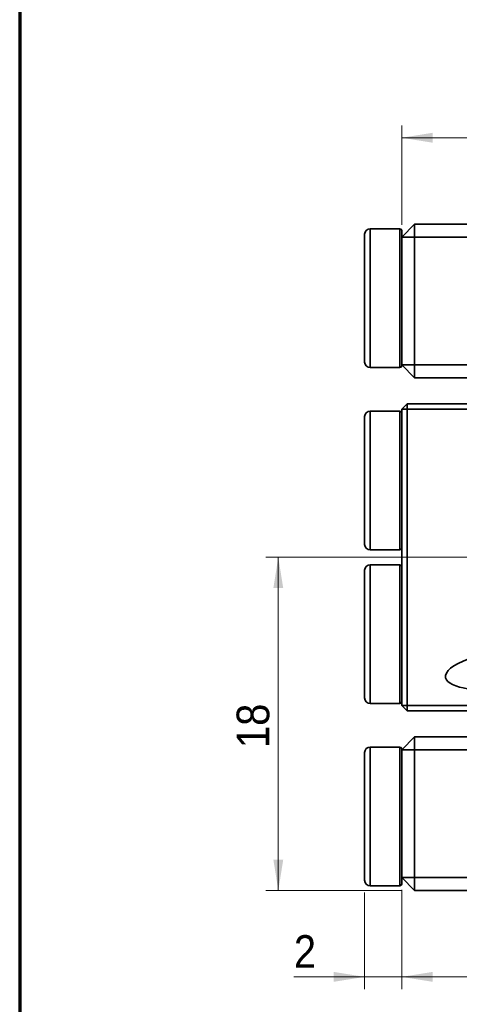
# Model space of a CAD drawing. Header units: millimetres. Extents: x 4 to 194, y 4 to 137.
# Tile 2 of 18: x 4 to 28, y 32 to 85. Entities that reach past the tile are written whole.
import ezdxf

# ---------------------------------------------------------------- set-up
doc = ezdxf.new("R2010")
doc.units = ezdxf.units.MM
doc.header["$LTSCALE"] = 0.666667
doc.styles.add('SLDTEXTSTYLE1', font='GOTHIC.TTF', dxfattribs={"width": 0.913})
doc.dimstyles.new('SLDDIMSTYLE0', dxfattribs={"dimtxt": 1.763889, "dimasz": 1.666667, "dimexe": 0, "dimexo": 0.0625, "dimgap": 0.440972, "dimtad": 1, "dimrnd": 1e-09, "dimzin": 12, "dimdsep": 46, "dimtxsty": 'SLDTEXTSTYLE1', "dimsah": 1, "dimcen": 0.09, "dimadec": 0, "dimazin": 3, "dimtfac": 1, "dimtofl": 0, "dimtmove": 0, "dimatfit": 3, "dimfxl": 0, "dimfrac": 2, "dimtolj": 1, "dimtzin": 12, "dimarcsym": 0})
doc.dimstyles.new('SLDDIMSTYLE1', dxfattribs={"dimtxt": 1.763889, "dimasz": 1.666667, "dimexe": 0, "dimexo": 0.0625, "dimgap": 0.440972, "dimtad": 1, "dimrnd": 1e-09, "dimzin": 12, "dimdsep": 46, "dimtxsty": 'SLDTEXTSTYLE1', "dimsah": 1, "dimcen": 0.09, "dimadec": 0, "dimazin": 3, "dimtfac": 1, "dimtmove": 0, "dimatfit": 0, "dimfxl": 0, "dimfrac": 2, "dimtolj": 1, "dimtzin": 12, "dimarcsym": 0})

# ---------------------------------------------------------------- blocks, each defined once
blk = doc.blocks.new('_D')
at = {"color": 114, "linetype": 'Continuous', "lineweight": 18}
for p, q in [((33.327, 56.315), (17.66, 56.315)), ((18.327, 38.315), (18.327, 56.315)), ((25.027, 38.315), (17.66, 38.315))]:
    blk.add_line(p, q, dxfattribs=at)
for points in [[(18.327, 56.315), (18.06, 54.648), (18.594, 54.648)], [(18.327, 38.315), (18.594, 39.982), (18.06, 39.982)]]:
    blk.add_solid(points, dxfattribs=at)
at = {"color": 114, "linetype": 'Continuous', "lineweight": 18, "insert": (16.074, 46.012), "char_height": 1.7639, "attachment_point": 1, "rotation": 90, "style": 'SLDTEXTSTYLE1'}
blk.add_mtext('18', dxfattribs=at)
blk = doc.blocks.new('_D_1')
at = {"color": 114, "linetype": 'Continuous', "lineweight": 18}
for p, q in [((24.994, 38.348), (24.994, 32.982)), ((22.994, 38.198), (22.994, 32.982)), ((22.994, 33.648), (19.169, 33.648)), ((22.994, 33.648), (24.994, 33.648)), ((24.994, 33.648), (28.994, 33.648))]:
    blk.add_line(p, q, dxfattribs=at)
for points in [[(22.994, 33.648), (21.327, 33.915), (21.327, 33.382)], [(24.994, 33.648), (26.66, 33.382), (26.66, 33.915)]]:
    blk.add_solid(points, dxfattribs=at)
at = {"color": 114, "linetype": 'Continuous', "lineweight": 18, "insert": (19.169, 35.901), "char_height": 1.764, "attachment_point": 1, "style": 'SLDTEXTSTYLE1'}
blk.add_mtext('2', dxfattribs=at)
blk = doc.blocks.new('_D_2')
at = {"color": 114, "linetype": 'Continuous', "lineweight": 18}
for p, q in [((24.994, 38.348), (24.994, 32.982)), ((74.994, 38.348), (74.994, 32.982)), ((24.994, 33.648), (74.994, 33.648))]:
    blk.add_line(p, q, dxfattribs=at)
for points in [[(24.994, 33.648), (26.66, 33.382), (26.66, 33.915)], [(74.994, 33.648), (73.327, 33.915), (73.327, 33.382)]]:
    blk.add_solid(points, dxfattribs=at)
at = {"color": 114, "linetype": 'Continuous', "lineweight": 18, "insert": (48.69, 35.901), "char_height": 1.7639, "attachment_point": 1, "style": 'SLDTEXTSTYLE1'}
blk.add_mtext('50', dxfattribs=at)
blk = doc.blocks.new('_D_3')
at = {"color": 114, "linetype": 'Continuous', "lineweight": 18}
for p, q in [((24.994, 74.282), (24.994, 79.648)), ((37.494, 73.632), (37.494, 79.648)), ((24.994, 78.982), (37.494, 78.982))]:
    blk.add_line(p, q, dxfattribs=at)
for points in [[(24.994, 78.982), (26.66, 78.715), (26.66, 79.248)], [(37.494, 78.982), (35.827, 79.248), (35.827, 78.715)]]:
    blk.add_solid(points, dxfattribs=at)
at = {"color": 114, "linetype": 'Continuous', "lineweight": 18, "insert": (28.964, 81.235), "char_height": 1.7639, "attachment_point": 1, "style": 'SLDTEXTSTYLE1'}
blk.add_mtext('12.5', dxfattribs=at)

msp = doc.modelspace()

# ---------------------------------------------------------------- linework, layer by layer
at = {"color": 5, "linetype": 'Continuous', "lineweight": 70}
msp.add_line((4.3513319, 136.5790775), (4.3513319, 3.7481622), dxfattribs=at)
at = {"color": 7, "linetype": 'Continuous', "lineweight": 35}
for p, q in [((24.8938088, 74.0649457), (23.2938097, 74.0649457)), ((25.6938093, 74.3149444), (24.9938086, 73.6149456)), ((24.9938086, 73.9649459), (24.9938086, 73.6149456)), ((25.6938093, 74.3149444), (25.6938093, 73.6149456)), ((25.6938093, 74.3149444), (74.2938087, 74.3149444)), ((22.9938083, 66.8649449), (22.9938083, 73.7649444)), ((24.9938086, 73.6149456), (25.6938093, 73.6149456)), ((24.9938086, 71.8745924), (24.9938086, 73.6149456)), ((74.2938087, 73.6149456), (25.6938093, 73.6149456)), ((25.6938093, 73.6149456), (25.6938093, 66.7149452)), ((24.9938086, 71.8745924), (24.9938086, 68.7552979)), ((24.9938086, 66.7149452), (24.9938086, 68.7552979)), ((23.2938097, 66.5649454), (24.8938088, 66.5649454)), ((25.6938093, 66.7149452), (24.9938086, 66.7149452)), ((24.9938086, 66.7149452), (25.6938093, 66.0149454)), ((24.9938086, 66.7149452), (24.9938086, 66.6649453)), ((25.6938093, 66.7149452), (74.2938087, 66.7149452)), ((25.6938093, 66.7149452), (25.6938093, 66.0149454)), ((74.2938087, 66.0149454), (25.6938093, 66.0149454)), ((25.2938081, 64.614945), (24.9938086, 64.3149455)), ((25.2938081, 64.3149455), (25.2938081, 64.614945)), ((25.2938081, 64.614945), (74.6938099, 64.614945)), ((22.9938083, 57.0149452), (22.9938083, 63.9149453)), ((24.8938088, 64.2149448), (23.2938097, 64.2149448)), ((24.9938086, 61.0670251), (24.9938086, 64.3149455)), ((25.2938081, 64.3149455), (24.9938086, 64.3149455)), ((25.2938081, 64.3149455), (25.2938081, 48.3149448)), ((74.6938099, 64.3149455), (25.2938081, 64.3149455)), ((24.9938086, 61.0670251), (24.9938086, 59.8628655)), ((24.9938086, 52.7670248), (24.9938086, 59.8628655)), ((23.2938097, 56.7149451), (24.8938088, 56.7149451)), ((24.8938088, 55.9149452), (23.2938097, 55.9149452)), ((22.9938083, 48.714945), (22.9938083, 55.6149452)), ((24.9938086, 52.7670248), (24.9938086, 51.5628652)), ((24.9938086, 48.3149448), (24.9938086, 51.5628652)), ((23.2938097, 48.4149455), (24.8938088, 48.4149455)), ((25.2938081, 48.0149453), (24.9938086, 48.3149448)), ((25.2938081, 48.3149448), (24.9938086, 48.3149448)), ((25.2938081, 48.0149453), (25.2938081, 48.3149448)), ((25.2938081, 48.3149448), (74.6938099, 48.3149448)), ((74.6938099, 48.0149453), (25.2938081, 48.0149453)), ((25.6938093, 46.6149449), (24.9938086, 45.9149451)), ((25.6938093, 45.9149451), (25.6938093, 46.6149449)), ((25.6938093, 46.6149449), (74.2938087, 46.6149449)), ((22.9938083, 38.8649459), (22.9938083, 45.7649454)), ((24.8938088, 46.0649449), (23.2938097, 46.0649449)), ((24.9938086, 45.964945), (24.9938086, 45.9149451)), ((25.6938093, 45.9149451), (24.9938086, 45.9149451)), ((24.9938086, 43.8745925), (24.9938086, 45.9149451)), ((25.6938093, 45.9149451), (25.6938093, 39.0149447)), ((74.2938087, 45.9149451), (25.6938093, 45.9149451)), ((24.9938086, 43.8745925), (24.9938086, 42.3149447)), ((24.9938086, 42.3149447), (24.9938086, 40.7552979)), ((24.9938086, 39.0149447), (24.9938086, 40.7552979)), ((24.9938086, 39.0149447), (25.6938093, 39.0149447)), ((24.9938086, 39.0149447), (25.6938093, 38.3149459)), ((24.9938086, 39.0149447), (24.9938086, 38.6649444)), ((25.6938093, 39.0149447), (74.2938087, 39.0149447)), ((25.6938093, 38.3149459), (25.6938093, 39.0149447)), ((23.2938097, 38.5649446), (24.8938088, 38.5649446)), ((74.2938087, 38.3149459), (25.6938093, 38.3149459))]:
    msp.add_line(p, q, dxfattribs=at)
at = {"color": 8, "linetype": 'Continuous', "lineweight": 35}
for p, q in [((23.2938097, 74.0649457), (23.2938097, 66.5649454)), ((24.8938088, 66.5649454), (24.8938088, 74.0649457)), ((23.2938097, 64.2149448), (23.2938097, 56.7149451)), ((24.8938088, 56.7149451), (24.8938088, 64.2149448)), ((23.2938097, 55.9149452), (23.2938097, 48.4149455)), ((24.8938088, 48.4149455), (24.8938088, 55.9149452)), ((23.2938097, 46.0649449), (23.2938097, 38.5649446)), ((24.8938088, 42.3149447), (24.8938088, 46.0649449)), ((24.8938088, 38.5649446), (24.8938088, 42.3149447))]:
    msp.add_line(p, q, dxfattribs=at)
at = {"color": 7, "linetype": 'Continuous', "lineweight": 35}
for centre, radius, start, end in [((23.293809, 73.7649452), 0.3, 90, 180), ((24.893809, 73.9649452), 0.1, 0, 90), ((23.293809, 66.8649452), 0.3, 180, 270), ((24.893809, 66.6649452), 0.1, 270, 360), ((23.293809, 63.9149452), 0.3, 90, 180), ((24.893809, 64.1149452), 0.1, 0, 90), ((23.293809, 57.0149452), 0.3, 180, 270), ((24.893809, 56.8149452), 0.1, 270, 360), ((23.293809, 55.6149452), 0.3, 90, 180), ((24.893809, 55.8149452), 0.1, 0, 90), ((23.293809, 48.7149452), 0.3, 180, 270), ((24.893809, 48.5149452), 0.1, 270, 360), ((23.293809, 45.7649452), 0.3, 90, 180), ((24.893809, 45.9649452), 0.1, 0, 90), ((23.293809, 38.8649452), 0.3, 180, 270), ((24.893809, 38.6649452), 0.1, 270, 360)]:
    msp.add_arc(centre, radius, start, end, dxfattribs=at)
for points in [[(34.1108664, 51.5732414), (30.844862, 51.5732414), (28.0682855, 50.8901819), (27.5004128, 50.19503)], [(27.5004128, 50.19503), (26.8717686, 49.4260842), (28.5012826, 49.1157154), (29.7331462, 49.1157154)]]:
    msp.add_open_spline(points, degree=3, dxfattribs=at)

# ---------------------------------------------------------------- dimensions: what is measured, and where the dimension line sits
at = {"color": 114, "linetype": 'Continuous', "lineweight": 18}
for base, p1, p2, dimstyle, picture, middle in [((37.493809, 78.9816118), (24.993809, 73.6149452), (37.493809, 72.9649452), 'SLDDIMSTYLE0', '_D_3', (31.243809, 78.9816118)), ((24.993809, 33.6482785), (22.993809, 38.8649452), (24.993809, 39.0149452), 'SLDDIMSTYLE1', '_D_1', (19.820293, 33.6482785)), ((74.993809, 33.6482785), (24.993809, 39.0149452), (74.993809, 39.0149452), 'SLDDIMSTYLE0', '_D_2', (49.993809, 33.6482785))]:
    dim = msp.add_linear_dim(base=base, p1=p1, p2=p2, dimstyle=dimstyle, dxfattribs=at)
    dim.commit()
    dim.dimension.update_dxf_attribs({"geometry": picture, "text_midpoint": middle, "dimtype": 160})
dim = msp.add_linear_dim(base=(18.3271423, 56.3149452), p1=(25.693809, 38.3149452), p2=(33.993809, 56.3149452), angle=90, dimstyle='SLDDIMSTYLE0', dxfattribs=at)
dim.commit()
dim.dimension.update_dxf_attribs({"geometry": '_D', "text_midpoint": (18.3271423, 47.3149452), "dimtype": 160})

doc.saveas('drawing.dxf')
